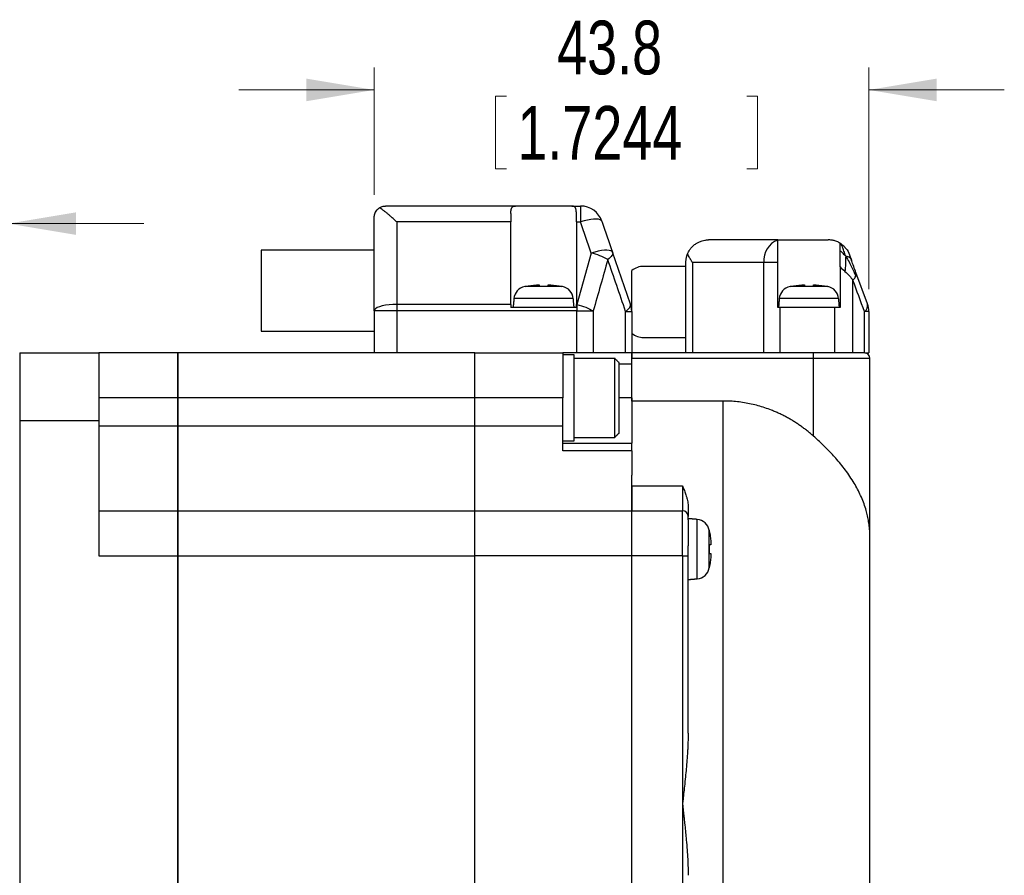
# Model space of a CAD drawing. Header units: millimetres. Extents: x 11 to 421, y 5 to 275.
# Tile 20 of 26: x 201 to 244, y 149 to 187. Entities that reach past the tile are written whole.
import ezdxf

# ---------------------------------------------------------------- set-up
doc = ezdxf.new("R2010")
doc.units = ezdxf.units.MM
doc.styles.add('SLDTEXTSTYLE0', font='TXT', dxfattribs={"width": 0.75})
doc.dimstyles.new('SLDDIMSTYLE0', dxfattribs={"dimtxt": 2.38125, "dimasz": 3, "dimexe": 0, "dimexo": 0.0625, "dimgap": 0.595313, "dimtad": 0, "dimdec": 1, "dimlfac": 2, "dimrnd": 1e-09, "dimzin": 12, "dimdsep": 46, "dimtxsty": 'SLDTEXTSTYLE0', "dimsah": 1, "dimcen": 0.09, "dimadec": 0, "dimazin": 0, "dimtfac": 1, "dimtdec": 1, "dimtofl": 0, "dimtmove": 0, "dimatfit": 3, "dimfxl": 1, "dimtolj": 1, "dimtzin": 12, "dimarcsym": 0})
doc.dimstyles.new('SLDDIMSTYLE1', dxfattribs={"dimtxt": 2.38125, "dimasz": 3, "dimexe": 0, "dimexo": 0.0625, "dimgap": 0.595313, "dimtad": 0, "dimlfac": 2, "dimrnd": 1e-09, "dimzin": 12, "dimdsep": 46, "dimtxsty": 'SLDTEXTSTYLE0', "dimsah": 1, "dimcen": 0.09, "dimadec": 0, "dimazin": 0, "dimtfac": 1, "dimtofl": 0, "dimtmove": 0, "dimatfit": 3, "dimfxl": 1, "dimtolj": 1, "dimtzin": 12, "dimarcsym": 0})

# ---------------------------------------------------------------- blocks, each defined once
blk = doc.blocks.new('*D5')
at = {"color": 7, "linetype": 'Continuous', "lineweight": 0}
for p, q in [((216.546, 179.601), (216.546, 185.245)), ((238.446, 175.424), (238.446, 185.245)), ((216.546, 184.245), (210.546, 184.245)), ((238.446, 184.245), (244.446, 184.245)), ((221.919, 183.961), (221.919, 180.747)), ((221.919, 183.961), (222.402, 183.961)), ((233.522, 183.961), (233.04, 183.961)), ((233.522, 183.961), (233.522, 180.747)), ((221.919, 180.747), (222.402, 180.747)), ((233.522, 180.747), (233.04, 180.747))]:
    blk.add_line(p, q, dxfattribs=at)
for points in [[(216.546, 184.245), (213.546, 184.745), (213.546, 183.745)], [(238.446, 184.245), (241.446, 183.745), (241.446, 184.745)]]:
    blk.add_solid(points, dxfattribs=at)
at = {"color": 7, "linetype": 'Continuous', "lineweight": 0, "char_height": 2.3813, "attachment_point": 1, "style": 'SLDTEXTSTYLE0'}
for s, insert in [('43.8', (224.644, 187.314)), ('1.7244', (222.885, 183.533))]:
    blk.add_mtext(s, dxfattribs=dict(at, insert=insert))
blk = doc.blocks.new('*D6')
at = {"color": 7, "linetype": 'Continuous', "lineweight": 0}
for p, q in [((198.846, 170.701), (198.846, 179.322)), ((200.346, 170.418), (200.346, 179.322)), ((183.165, 178.038), (183.165, 174.824)), ((183.165, 178.038), (183.648, 178.038)), ((194.769, 178.038), (194.286, 178.038)), ((194.769, 178.038), (194.769, 174.824)), ((198.846, 178.322), (197.804, 178.322)), ((200.346, 178.322), (206.346, 178.322)), ((183.165, 174.824), (183.648, 174.824)), ((194.769, 174.824), (194.286, 174.824))]:
    blk.add_line(p, q, dxfattribs=at)
for points in [[(198.846, 178.322), (195.846, 178.822), (195.846, 177.822)], [(200.346, 178.322), (203.346, 177.822), (203.346, 178.822)]]:
    blk.add_solid(points, dxfattribs=at)
at = {"color": 7, "linetype": 'Continuous', "lineweight": 0, "attachment_point": 1, "style": 'SLDTEXTSTYLE0'}
for s, insert, char_height in [('3', (188.088, 181.391), 2.381), ('0.1181', (184.131, 177.61), 2.3813)]:
    blk.add_mtext(s, dxfattribs=dict(at, insert=insert, char_height=char_height))

msp = doc.modelspace()

# ---------------------------------------------------------------- linework, layer by layer
at = {"color": 7, "linetype": 'Continuous', "lineweight": 30}
for p, q in [((222.7991, 179.1013), (217.0461, 179.1013)), ((225.293, 179.1013), (225.6828, 179.1013)), ((217.5461, 178.3935), (217.5461, 174.7441)), ((222.5961, 178.3935), (217.5461, 178.3935)), ((222.5961, 174.7441), (222.5961, 178.3935)), ((225.4961, 178.3935), (225.6828, 178.3935)), ((225.4961, 178.3935), (225.4961, 174.7441)), ((234.4211, 177.6013), (231.3461, 177.6013)), ((226.1567, 177.0176), (225.5105, 174.7441)), ((227.8915, 174.7595), (227.1022, 177.0511)), ((230.3461, 172.6013), (230.3461, 176.6013)), ((233.8032, 176.6013), (230.6389, 176.6013)), ((230.6389, 176.6013), (230.6389, 172.6013)), ((234.4211, 176.6013), (233.8032, 176.6013)), ((233.8032, 172.6013), (233.8032, 176.6013)), ((234.4211, 174.6013), (234.4211, 176.6013)), ((227.9461, 174.4339), (227.9461, 176.2419)), ((237.1711, 176.4033), (237.1711, 174.6013)), ((238.3849, 174.768), (237.8757, 176.1568)), ((237.7456, 172.6013), (237.7456, 175.8125)), ((224.8829, 175.537), (223.2092, 175.537)), ((236.6329, 175.537), (234.9592, 175.537)), ((225.361, 175.0014), (222.7311, 175.0014)), ((237.111, 175.0014), (234.4811, 175.0014)), ((216.5461, 174.4519), (216.5461, 172.6013)), ((217.5461, 174.4519), (216.5461, 174.4519)), ((217.5461, 174.7441), (217.5461, 174.4519)), ((222.5961, 174.7441), (217.5461, 174.7441)), ((217.5461, 174.4519), (217.5461, 172.6013)), ((225.5105, 174.4519), (217.5461, 174.4519)), ((225.4961, 174.6013), (222.5961, 174.6013)), ((225.4961, 174.7441), (225.5105, 174.7441)), ((225.5105, 174.7441), (225.5105, 174.4519)), ((225.5105, 174.4519), (226.2427, 174.4519)), ((225.5105, 172.6013), (225.5105, 174.4519)), ((226.2427, 174.4519), (226.2427, 172.6013)), ((227.6782, 172.6013), (227.6782, 174.4339)), ((227.6782, 174.4339), (227.9461, 174.4339)), ((227.9461, 174.4339), (227.9461, 172.6013)), ((234.5103, 174.6013), (234.5103, 172.6013)), ((236.9368, 174.6013), (234.5103, 174.6013)), ((236.9368, 172.6013), (236.9368, 174.6013)), ((238.2548, 172.6013), (238.2548, 174.4237)), ((238.4461, 174.4237), (238.4461, 172.6013)), ((200.8461, 172.6013), (204.3461, 172.6013)), ((200.8461, 172.6013), (200.8461, 169.6031)), ((207.8461, 172.6013), (204.3461, 172.6013)), ((220.9961, 172.6013), (207.8461, 172.6013)), ((207.8461, 170.6013), (207.8461, 172.6013)), ((207.8461, 172.6013), (207.8461, 170.6013)), ((220.9961, 170.6013), (220.9961, 172.6013)), ((220.9961, 172.6013), (224.8961, 172.6013)), ((220.9961, 170.6013), (220.9961, 172.6013)), ((227.9461, 172.6013), (224.8961, 172.6013)), ((227.1961, 168.8513), (227.1961, 172.3513)), ((235.9961, 172.6013), (227.9461, 172.6013)), ((235.9961, 172.3513), (227.9461, 172.3513)), ((227.9461, 170.4618), (227.9461, 172.3513)), ((235.9961, 172.3513), (235.9961, 172.6013)), ((235.9961, 168.9057), (235.9961, 172.3513)), ((238.4961, 172.3513), (235.9961, 172.3513)), ((238.4961, 164.4334), (238.4961, 172.3513)), ((227.9461, 172.1013), (227.3961, 172.1013)), ((227.9461, 170.6013), (227.9461, 172.1013)), ((207.8461, 170.6013), (204.3461, 170.6013)), ((220.9961, 170.6013), (207.8461, 170.6013)), ((207.8461, 169.3513), (207.8461, 170.6013)), ((207.8461, 170.6013), (207.8461, 169.3513)), ((220.9961, 169.3513), (220.9961, 170.6013)), ((224.8961, 170.6013), (220.9961, 170.6013)), ((220.9961, 169.3513), (220.9961, 170.6013)), ((224.8961, 169.3513), (224.8961, 170.6013)), ((227.9461, 170.6013), (227.3961, 170.6013)), ((227.9461, 170.4618), (227.9461, 170.4593)), ((231.9961, 170.4618), (227.9461, 170.4618)), ((231.9961, 132.6013), (231.9961, 170.4618)), ((200.8461, 169.6031), (200.8461, 135.5994)), ((200.8461, 169.6031), (204.3461, 169.6031)), ((204.3461, 169.6031), (204.3461, 163.6013)), ((207.8461, 169.3513), (204.3461, 169.3513)), ((220.9961, 169.3513), (207.8461, 169.3513)), ((207.8461, 165.6013), (207.8461, 169.3513)), ((207.8461, 169.3513), (207.8461, 165.6013)), ((220.9961, 165.6013), (220.9961, 169.3513)), ((224.8961, 169.3513), (220.9961, 169.3513)), ((220.9961, 165.6013), (220.9961, 169.3513)), ((224.8961, 168.6013), (227.9461, 168.6013)), ((227.9461, 168.2483), (224.8961, 168.2483)), ((227.9461, 166.7065), (230.1961, 166.7065)), ((230.1961, 166.7065), (230.1961, 165.6013)), ((204.3461, 165.6013), (207.8461, 165.6013)), ((207.8461, 165.6013), (220.9961, 165.6013)), ((207.8461, 163.6013), (207.8461, 165.6013)), ((207.8461, 165.6013), (207.8461, 163.6013)), ((220.9961, 163.6013), (220.9961, 165.6013)), ((220.9961, 165.6013), (227.9461, 165.6013)), ((220.9961, 163.6013), (220.9961, 165.6013)), ((227.9461, 163.6013), (227.9461, 165.6013)), ((227.9461, 165.6013), (230.1961, 165.6013)), ((227.9461, 163.6013), (227.9461, 165.6013)), ((230.1961, 163.6013), (230.1961, 165.6013)), ((230.8462, 162.5863), (230.8462, 165.2163)), ((231.3818, 163.0644), (231.3818, 164.7381)), ((204.3461, 163.6013), (207.8461, 163.6013)), ((207.8461, 163.6013), (220.9961, 163.6013)), ((207.8461, 141.6013), (207.8461, 163.6013)), ((207.8461, 163.6013), (207.8461, 141.6013)), ((220.9961, 141.6013), (220.9961, 163.6013)), ((227.9461, 163.6013), (220.9961, 163.6013)), ((220.9961, 141.6013), (220.9961, 163.6013)), ((227.9461, 141.6013), (227.9461, 163.6013)), ((230.1961, 163.6013), (227.9461, 163.6013)), ((227.9461, 141.6013), (227.9461, 163.6013)), ((230.1961, 163.6013), (230.1961, 152.6013)), ((230.1961, 163.6013), (230.4461, 163.6013)), ((230.4461, 155.7536), (230.4461, 163.6013)), ((230.1961, 152.6013), (230.1961, 141.6013))]:
    msp.add_line(p, q, dxfattribs=at)
at = {"color": 7, "linetype": 'Continuous', "lineweight": 30, "flags": 128}
for points in [[(226.6283, 178.4269), (226.6009, 178.4654), (226.5488, 178.4941), (226.4736, 178.5122), (226.3771, 178.5194), (226.262, 178.5153), (226.1314, 178.5001), (225.9887, 178.4743), (225.8379, 178.4384), (225.6828, 178.3935)], [(227.1022, 177.0511), (227.0748, 177.0896), (227.0227, 177.1182), (226.9475, 177.1364), (226.851, 177.1436), (226.7359, 177.1395), (226.6053, 177.1243), (226.4626, 177.0984), (226.3118, 177.0626), (226.1567, 177.0176)], [(217.5461, 174.7441), (217.3724, 174.7397), (217.204, 174.7265), (217.0461, 174.705), (216.9033, 174.6757), (216.78, 174.6397), (216.68, 174.598), (216.6064, 174.5518), (216.5612, 174.5026), (216.5461, 174.4519)]]:
    msp.add_lwpolyline(points, dxfattribs=at)
at = {"color": 7, "linetype": 'Continuous', "lineweight": 30}
for centre, radius, start, end in [((225.6828, 178.1013), 1, 19.00598, 90), ((234.734, 176.7099), 0.9371, 109.50667, 186.65821), ((225.4845, 174.27), 2.8287, 60.2328, 76.25294), ((223.3288, 174.9491), 0.6, 101.49274, 175), ((224.0461, 171.4213), 4.2, 101.13204, 101.49274), ((224.0461, 171.4213), 4.2, 78.50726, 78.86679), ((224.7633, 174.9491), 0.6, 5, 78.50726), ((235.0788, 174.9491), 0.6, 101.49274, 175), ((235.7961, 171.4213), 4.2, 101.11817, 101.49274), ((235.7961, 171.4213), 4.2, 78.50726, 78.8821), ((236.5133, 174.9491), 0.6, 5, 78.50726), ((226.9461, 174.4339), 1, 360, 19.00598), ((238.0324, 174.7045), 0.3582, 308.37837, 10.20496), ((237.4461, 174.4237), 1, 360, 20.1363), ((238.2461, 172.3513), 0.25, 0, 90), ((230.1961, 165.3513), 0.25, 0, 90), ((230.7939, 164.6185), 0.6, 11.49274, 85), ((227.2661, 163.9013), 4.2, 11.13247, 11.49274), ((230.7939, 163.184), 0.6, 275, 348.50726), ((227.2661, 163.9013), 4.2, 348.50726, 348.87176)]:
    msp.add_arc(centre, radius, start, end, dxfattribs=at)
for points, knots in [([(216.5461, 178.6013), (216.5466, 178.6184), (216.5474, 178.649), (216.5535, 178.6892), (216.5597, 178.7183), (216.5681, 178.7494), (216.5811, 178.7875), (216.6078, 178.8457), (216.6496, 178.9099), (216.7082, 178.974), (216.7553, 179.0073), (216.7777, 179.0231)], [0, 0, 0, 0, 0.107226, 0.191835, 0.253823, 0.2931872, 0.3927419, 0.5004039, 0.6821415, 0.8486092, 1, 1, 1, 1]), ([(216.7777, 179.0231), (216.7907, 179.0309), (216.8175, 179.047), (216.8702, 179.0706), (216.9461, 179.0951), (217.0091, 179.099), (217.0461, 179.1013)], [0, 0, 0, 0, 0.1546615, 0.3190001, 0.6012029, 1, 1, 1, 1]), ([(217.5461, 178.3935), (217.5266, 178.412), (217.4842, 178.4522), (217.4153, 178.5158), (217.3327, 178.5913), (217.2391, 178.6738), (217.135, 178.7613), (217.0323, 178.844), (216.9354, 178.9171), (216.8506, 178.9772), (216.8012, 179.0083), (216.7777, 179.0231)], [0, 0, 0, 0, 0.0706579, 0.1540253, 0.2501013, 0.3739409, 0.4999863, 0.6407006, 0.7708034, 0.8904874, 1, 1, 1, 1]), ([(222.5961, 178.7738), (222.5962, 178.7904), (222.5965, 178.8232), (222.5992, 178.8674), (222.6035, 178.9071), (222.6096, 178.9421), (222.6174, 178.9728), (222.627, 178.9993), (222.6444, 179.0344), (222.676, 179.0701), (222.729, 179.0968), (222.7757, 179.0998), (222.7991, 179.1013)], [0, 0, 0, 0, 0.0792148, 0.1557604, 0.2296949, 0.3010833, 0.3699974, 0.4365172, 0.5007318, 0.6674607, 0.8332816, 1, 1, 1, 1]), ([(222.5961, 178.7738), (222.5961, 178.7551), (222.5961, 178.718), (222.5961, 178.6582), (222.5961, 178.5961), (222.5961, 178.5311), (222.5961, 178.4637), (222.5961, 178.417), (222.5961, 178.3935)], [0, 0, 0, 0, 0.16815483, 0.33452675, 0.5, 0.66547325, 0.83184517, 1, 1, 1, 1]), ([(225.293, 179.1013), (225.1653, 179.1013), (224.9809, 179.1013), (224.5461, 179.1013), (224.2962, 179.1013), (223.7959, 179.1013), (223.546, 179.1013), (223.1112, 179.1013), (222.9268, 179.1013), (222.7991, 179.1013)], [0, 0, 0, 0, 0.25, 0.25, 0.5, 0.5, 0.75, 0.75, 1, 1, 1, 1]), ([(225.4961, 178.7738), (225.4959, 178.7915), (225.4956, 178.8268), (225.4926, 178.8748), (225.4874, 178.9186), (225.4794, 178.9578), (225.4684, 178.9925), (225.4518, 179.027), (225.4274, 179.0585), (225.3919, 179.0832), (225.3479, 179.0985), (225.3115, 179.1003), (225.293, 179.1013)], [0, 0, 0, 0, 0.0844236, 0.1678429, 0.2507116, 0.3334922, 0.4166491, 0.50064, 0.6212404, 0.7438497, 0.8697175, 1, 1, 1, 1]), ([(225.4961, 178.3935), (225.4961, 178.417), (225.4961, 178.4637), (225.4961, 178.5311), (225.4961, 178.5961), (225.4961, 178.6582), (225.4961, 178.718), (225.4961, 178.7551), (225.4961, 178.7738)], [0, 0, 0, 0, 0.1681548, 0.3345267, 0.5, 0.6654733, 0.8318452, 1, 1, 1, 1]), ([(225.6828, 179.1013), (225.6828, 179.1008), (225.6828, 179.0999), (225.6828, 179.0925), (225.6828, 179.0807), (225.6827, 179.0638), (225.6827, 179.0421), (225.6828, 179.0155), (225.6828, 178.9839), (225.6828, 178.9472), (225.6829, 178.8987), (225.6827, 178.8338), (225.6825, 178.7474), (225.6825, 178.6449), (225.6827, 178.5266), (225.6828, 178.4387), (225.6828, 178.3935)], [0, 0, 0, 0, 0.0538965, 0.108075, 0.1625965, 0.2175207, 0.2729058, 0.3288074, 0.3852783, 0.4423677, 0.5001208, 0.5875548, 0.6811393, 0.7810233, 0.8873012, 1, 1, 1, 1]), ([(230.4222, 176.9839), (230.4315, 177.0052), (230.4504, 177.0483), (230.4846, 177.1107), (230.5237, 177.1719), (230.5683, 177.2313), (230.6182, 177.2884), (230.6735, 177.3427), (230.734, 177.3934), (230.8149, 177.4509), (230.9233, 177.5115), (231.0515, 177.5599), (231.1945, 177.5941), (231.2902, 177.5986), (231.3461, 177.6013)], [0, 0, 0, 0, 0.0568255, 0.1152076, 0.1751829, 0.2367852, 0.3000456, 0.3649929, 0.4316536, 0.5000523, 0.6179577, 0.7500119, 0.8541653, 1, 1, 1, 1]), ([(234.4211, 176.6013), (234.421, 176.6247), (234.421, 176.6715), (234.4209, 176.7414), (234.4209, 176.811), (234.421, 176.8806), (234.4211, 176.9841), (234.4212, 177.1216), (234.4209, 177.2719), (234.4214, 177.4032), (234.4209, 177.4872), (234.4213, 177.5413), (234.4213, 177.5761), (234.4211, 177.5872), (234.4211, 177.5933)], [0, 0, 0, 0, 0.0477353, 0.0952012, 0.1429513, 0.1915018, 0.2413181, 0.36482, 0.5000492, 0.6203311, 0.7587777, 0.8248718, 0.9052284, 1, 1, 1, 1]), ([(234.4211, 177.6013), (234.4211, 177.6009), (234.4211, 177.6002), (234.4211, 177.5956), (234.4211, 177.5933)], [0, 0, 0, 0, 0.5005121, 1, 1, 1, 1]), ([(234.4211, 177.6013), (234.4215, 177.6013), (234.4223, 177.6013), (234.429, 177.6013), (234.4396, 177.6013), (234.4546, 177.6013), (234.4834, 177.6013), (234.5362, 177.6013), (234.627, 177.6013), (234.7405, 177.6013), (234.9192, 177.6013), (235.1882, 177.6013), (235.4969, 177.6013), (235.7522, 177.6013), (235.9449, 177.6013), (236.1348, 177.6013), (236.2977, 177.6013), (236.4334, 177.6013), (236.5447, 177.6013), (236.6132, 177.6013), (236.6476, 177.6013)], [0, 0, 0, 0, 0.0251217, 0.0501185, 0.0750686, 0.1000509, 0.1251439, 0.1876287, 0.2502035, 0.3126883, 0.3752632, 0.5000139, 0.6247647, 0.6872495, 0.7498243, 0.8123091, 0.874884, 0.9165902, 0.9581738, 1, 1, 1, 1]), ([(237.1711, 177.4533), (237.1707, 177.4536), (237.1699, 177.4541), (237.1634, 177.4581), (237.1527, 177.4644), (237.1336, 177.4753), (237.0982, 177.4949), (237.0354, 177.5244), (236.9549, 177.5537), (236.8722, 177.5769), (236.7979, 177.5906), (236.7238, 177.5995), (236.6723, 177.6007), (236.6476, 177.6013)], [0, 0, 0, 0, 0.0592575, 0.120229, 0.1829761, 0.2475553, 0.3564763, 0.5000711, 0.6508936, 0.7500552, 0.8402276, 0.9234829, 1, 1, 1, 1]), ([(237.1711, 177.1215), (237.1711, 177.1357), (237.1711, 177.1645), (237.1711, 177.2039), (237.1711, 177.2411), (237.1711, 177.2759), (237.1711, 177.3083), (237.1711, 177.3383), (237.1711, 177.3723), (237.1711, 177.4065), (237.1711, 177.4336), (237.1711, 177.4501), (237.1711, 177.4523), (237.1711, 177.4533)], [0, 0, 0, 0, 0.0653808, 0.132307, 0.2010864, 0.2720029, 0.3453152, 0.4212579, 0.5000417, 0.6367544, 0.7710622, 0.888113, 1, 1, 1, 1]), ([(211.5461, 177.1513), (211.5461, 177.1513), (211.5461, 177.1044), (211.5461, 176.9241), (211.5461, 176.7907), (211.5461, 176.4574), (211.5461, 176.2578), (211.5461, 175.8224), (211.5461, 175.5869), (211.5461, 175.3513)], [0, 0, 0, 0, 0.25, 0.25, 0.5, 0.5, 0.75, 0.75, 1, 1, 1, 1]), ([(227.1022, 177.0511), (227.1167, 177.0091), (227.1052, 176.9582), (227.0321, 176.8467), (226.9706, 176.7861), (226.8889, 176.7254)], [0, 0, 0, 0, 0.5, 0.5, 1, 1, 1, 1]), ([(237.1711, 176.4033), (237.1711, 176.4243), (237.1711, 176.4659), (237.1711, 176.5277), (237.1711, 176.5883), (237.1711, 176.663), (237.1711, 176.752), (237.1711, 176.8673), (237.1711, 176.9945), (237.1711, 177.0781), (237.1711, 177.1215)], [0, 0, 0, 0, 0.0769016, 0.1527462, 0.2279398, 0.3028989, 0.4359867, 0.575746, 0.7794191, 1, 1, 1, 1]), ([(237.2202, 177.4211), (237.2218, 177.42), (237.2241, 177.4185), (237.2339, 177.3997), (237.2368, 177.3942)], [0, 0, 0, 0, 0.7093228, 1, 1, 1, 1]), ([(237.4278, 177.2268), (237.3979, 177.2614), (237.3359, 177.3333), (237.2755, 177.3667), (237.2441, 177.384)], [0, 0, 0, 0, 0.4816932, 1, 1, 1, 1]), ([(237.4162, 177.2341), (237.4242, 177.2266), (237.5066, 177.1502), (237.5486, 177.0426), (237.5865, 176.9455)], [0, 0, 0, 0, 0.0973698, 1, 1, 1, 1]), ([(230.3461, 176.6013), (230.3465, 176.6252), (230.3475, 176.6714), (230.3548, 176.7377), (230.3651, 176.7982), (230.3777, 176.8529), (230.3919, 176.9017), (230.4065, 176.9448), (230.4172, 176.9715), (230.4222, 176.9839)], [0, 0, 0, 0, 0.1853653, 0.3565574, 0.5135776, 0.6564281, 0.7851121, 0.8996339, 1, 1, 1, 1]), ([(230.6389, 176.6013), (230.6234, 176.6236), (230.5948, 176.6648), (230.5589, 176.7213), (230.5313, 176.7671), (230.4981, 176.8254), (230.4601, 176.8969), (230.4345, 176.9557), (230.4222, 176.9839)], [0, 0, 0, 0, 0.1730837, 0.3189636, 0.4376381, 0.5291066, 0.773293, 1, 1, 1, 1]), ([(237.5865, 176.9455), (237.5866, 176.9451), (237.587, 176.9443), (237.5894, 176.9376), (237.5933, 176.927), (237.5987, 176.9121), (237.6057, 176.893), (237.6168, 176.8629), (237.6333, 176.8177), (237.6571, 176.7531), (237.6756, 176.7025), (237.685, 176.6768)], [0, 0, 0, 0, 0.0818929, 0.1632222, 0.2447419, 0.3272008, 0.4113225, 0.4977888, 0.6622944, 0.828428, 1, 1, 1, 1]), ([(211.5461, 175.3513), (211.5461, 175.1156), (211.5461, 174.8801), (211.5461, 174.4447), (211.5461, 174.2451), (211.5461, 173.9119), (211.5461, 173.7784), (211.5461, 173.5981), (211.5461, 173.5513), (211.5461, 173.5513)], [0, 0, 0, 0, 0.25, 0.25, 0.5, 0.5, 0.75, 0.75, 1, 1, 1, 1]), ([(223.2361, 175.5378), (223.2767, 175.5454), (223.358, 175.5607), (223.4806, 175.579), (223.6037, 175.5939), (223.7272, 175.6054), (223.8097, 175.6099), (223.8511, 175.6122)], [0, 0, 0, 0, 0.2001812, 0.4000975, 0.599923, 0.7998324, 1, 1, 1, 1]), ([(223.8511, 175.6122), (223.8511, 175.6099), (223.8511, 175.6054), (223.8511, 175.5939), (223.8511, 175.579), (223.8511, 175.5607), (223.8511, 175.5454), (223.8511, 175.5378)], [0, 0, 0, 0, 0.20017728, 0.40009154, 0.59991709, 0.79982847, 1, 1, 1, 1]), ([(224.0461, 175.5424), (224.0136, 175.5422), (223.9486, 175.5418), (223.8836, 175.5391), (223.8511, 175.5378)], [0, 0, 0, 0, 0.4987128, 1, 1, 1, 1]), ([(224.2411, 175.5378), (224.2085, 175.5391), (224.1435, 175.5418), (224.0785, 175.5422), (224.0461, 175.5424)], [0, 0, 0, 0, 0.50128718, 1, 1, 1, 1]), ([(224.2411, 175.5378), (224.2411, 175.5454), (224.2411, 175.5607), (224.2411, 175.579), (224.2411, 175.5939), (224.2411, 175.6054), (224.2411, 175.6099), (224.2411, 175.6122)], [0, 0, 0, 0, 0.2001715, 0.4000829, 0.5999085, 0.7998227, 1, 1, 1, 1]), ([(224.2411, 175.6122), (224.2824, 175.6099), (224.3649, 175.6054), (224.4884, 175.5939), (224.6115, 175.579), (224.7341, 175.5607), (224.8154, 175.5454), (224.8561, 175.5378)], [0, 0, 0, 0, 0.2001676, 0.400077, 0.5999025, 0.7998188, 1, 1, 1, 1]), ([(234.9861, 175.5378), (235.0267, 175.5454), (235.108, 175.5607), (235.2306, 175.579), (235.3537, 175.5939), (235.4772, 175.6054), (235.5597, 175.6099), (235.6011, 175.6122)], [0, 0, 0, 0, 0.20017153, 0.40008291, 0.59990846, 0.79982272, 1, 1, 1, 1]), ([(234.9861, 175.5378), (234.9861, 175.5391), (234.9861, 175.5418), (234.9861, 175.5422), (234.9861, 175.5424)], [0, 0, 0, 0, 0.5012872, 1, 1, 1, 1]), ([(235.6011, 175.6122), (235.6011, 175.6099), (235.6011, 175.6054), (235.6011, 175.5939), (235.6011, 175.579), (235.6011, 175.5607), (235.6011, 175.5454), (235.6011, 175.5378)], [0, 0, 0, 0, 0.2001676, 0.400077, 0.5999025, 0.7998188, 1, 1, 1, 1]), ([(235.9911, 175.5378), (235.9585, 175.5391), (235.8935, 175.5418), (235.7961, 175.5427), (235.6986, 175.5418), (235.6336, 175.5391), (235.6011, 175.5378)], [0, 0, 0, 0, 0.2506599, 0.5000036, 0.7493186, 1, 1, 1, 1]), ([(235.9911, 175.5378), (235.9911, 175.5454), (235.9911, 175.5607), (235.9911, 175.579), (235.9911, 175.5939), (235.9911, 175.6054), (235.9911, 175.6099), (235.9911, 175.6122)], [0, 0, 0, 0, 0.2001702, 0.400081, 0.5999065, 0.7998214, 1, 1, 1, 1]), ([(235.9911, 175.6122), (236.0324, 175.6099), (236.1149, 175.6054), (236.2384, 175.5939), (236.3615, 175.579), (236.4841, 175.5607), (236.5654, 175.5454), (236.6061, 175.5378)], [0, 0, 0, 0, 0.2001802, 0.4000959, 0.5999214, 0.7998314, 1, 1, 1, 1]), ([(236.6061, 175.5424), (236.606, 175.5422), (236.606, 175.5418), (236.606, 175.5391), (236.6061, 175.5378)], [0, 0, 0, 0, 0.4986872, 1, 1, 1, 1]), ([(222.5961, 174.7441), (222.5961, 174.7206), (222.5961, 174.6736), (222.5961, 174.6254), (222.5961, 174.6013)], [0, 0, 0, 0, 0.500048, 1, 1, 1, 1]), ([(225.4961, 174.6013), (225.4961, 174.6254), (225.4961, 174.6736), (225.4961, 174.7206), (225.4961, 174.7441)], [0, 0, 0, 0, 0.499952, 1, 1, 1, 1]), ([(225.5105, 174.7441), (225.6491, 174.7081), (225.7875, 174.6629), (226.0393, 174.5624), (226.1525, 174.5072), (226.2427, 174.4519)], [0, 0, 0, 0, 0.5, 0.5, 1, 1, 1, 1]), ([(227.6782, 174.4339), (227.7599, 174.4945), (227.8214, 174.5551), (227.8945, 174.6667), (227.906, 174.7176), (227.8915, 174.7595)], [0, 0, 0, 0, 0.5, 0.5, 1, 1, 1, 1]), ([(204.3461, 172.6013), (204.3461, 172.5244), (204.3461, 172.3708), (204.3461, 172.1359), (204.3461, 171.8979), (204.3461, 171.6564), (204.3461, 171.4116), (204.3461, 171.1635), (204.3461, 170.9119), (204.3461, 170.657), (204.3461, 170.3987), (204.3461, 170.137), (204.3461, 169.8721), (204.3461, 169.6928), (204.3461, 169.6031)], [0, 0, 0, 0, 0.0834722, 0.1668687, 0.2502046, 0.333495, 0.4167551, 0.5, 0.5832449, 0.666505, 0.7497954, 0.8331313, 0.9165278, 1, 1, 1, 1]), ([(224.8961, 172.6013), (224.8961, 172.6008), (224.8961, 172.5999), (224.8961, 172.5925), (224.8961, 172.5806), (224.8961, 172.5639), (224.8961, 172.5425), (224.8961, 172.5163), (224.8961, 172.4853), (224.8961, 172.4146), (224.8961, 172.2755), (224.8961, 172.0244), (224.8961, 171.7201), (224.8961, 171.4291), (224.8961, 171.1827), (224.8961, 170.9923), (224.8961, 170.7981), (224.8961, 170.6671), (224.8961, 170.6013)], [0, 0, 0, 0, 0.0315514, 0.0628726, 0.0940384, 0.125125, 0.1562087, 0.1873662, 0.2186735, 0.2502056, 0.3750766, 0.5000366, 0.6249076, 0.7498675, 0.8126562, 0.8748673, 0.9371119, 1, 1, 1, 1]), ([(225.3961, 170.6013), (225.3961, 170.85), (225.3961, 171.0986), (225.3961, 171.5581), (225.3961, 171.7689), (225.3961, 172.1206), (225.3961, 172.2615), (225.3961, 172.4518), (225.3961, 172.5013), (225.3961, 172.5013)], [0, 0, 0, 0, 0.25, 0.25, 0.5, 0.5, 0.75, 0.75, 1, 1, 1, 1]), ([(227.9461, 172.1013), (227.9461, 172.1177), (227.9461, 172.1505), (227.9461, 172.199), (227.9461, 172.2466), (227.9461, 172.3082), (227.9461, 172.3809), (227.9461, 172.4569), (227.9461, 172.5199), (227.9461, 172.5658), (227.9461, 172.5958), (227.9461, 172.5994), (227.9461, 172.6013)], [0, 0, 0, 0, 0.0629241, 0.1251981, 0.1874272, 0.2502182, 0.3750046, 0.5001466, 0.624933, 0.7500751, 0.8747704, 1, 1, 1, 1]), ([(227.9461, 172.6013), (227.9461, 172.6013), (227.9461, 172.5743), (227.9461, 172.4818), (227.9461, 172.4167), (227.9461, 172.3513)], [0, 0, 0, 0, 0.5, 0.5, 1, 1, 1, 1]), ([(238.2461, 172.6013), (238.2461, 172.6013), (238.1875, 172.6013), (237.9621, 172.6013), (237.7953, 172.6013), (237.3788, 172.6013), (237.1292, 172.6013), (236.585, 172.6013), (236.2906, 172.6013), (235.9961, 172.6013)], [0, 0, 0, 0, 0.25, 0.25, 0.5, 0.5, 0.75, 0.75, 1, 1, 1, 1]), ([(238.2676, 172.6013), (238.3175, 172.6013), (238.4222, 172.6013), (238.4378, 172.6013), (238.4461, 172.6013)], [0, 0, 0, 0, 0.47652001, 1, 1, 1, 1]), ([(227.3961, 169.0513), (227.3961, 169.0513), (227.3961, 169.0916), (227.3961, 169.2469), (227.3961, 169.3618), (227.3961, 169.6487), (227.3961, 169.8206), (227.3961, 170.1955), (227.3961, 170.3984), (227.3961, 170.8042), (227.3961, 171.007), (227.3961, 171.3819), (227.3961, 171.5538), (227.3961, 171.8407), (227.3961, 171.9556), (227.3961, 172.1109), (227.3961, 172.1513), (227.3961, 172.1513)], [0, 0, 0, 0, 0.125, 0.125, 0.25, 0.25, 0.375, 0.375, 0.5, 0.5, 0.625, 0.625, 0.75, 0.75, 0.875, 0.875, 1, 1, 1, 1]), ([(225.3961, 168.7013), (225.3961, 168.7013), (225.3961, 168.7507), (225.3961, 168.9411), (225.3961, 169.0819), (225.3961, 169.4336), (225.3961, 169.6444), (225.3961, 170.1039), (225.3961, 170.3525), (225.3961, 170.6013)], [0, 0, 0, 0, 0.25, 0.25, 0.5, 0.5, 0.75, 0.75, 1, 1, 1, 1]), ([(235.9961, 168.9057), (235.9506, 168.9455), (235.8597, 169.0253), (235.719, 169.1402), (235.5752, 169.2514), (235.4279, 169.3585), (235.2774, 169.4614), (235.1238, 169.5601), (234.967, 169.6543), (234.8072, 169.744), (234.6444, 169.829), (234.4788, 169.9092), (234.3105, 169.9845), (234.1002, 170.0709), (233.8462, 170.1631), (233.5468, 170.2543), (233.2429, 170.3294), (232.9352, 170.3884), (232.6243, 170.4304), (232.3109, 170.4569), (232.1011, 170.4602), (231.9961, 170.4618)], [0, 0, 0, 0, 0.0413228, 0.0826921, 0.124112, 0.1655871, 0.2071222, 0.2487225, 0.2903935, 0.3321409, 0.3739708, 0.4158897, 0.4579039, 0.5000206, 0.5712884, 0.6425438, 0.7138242, 0.785169, 0.8566187, 0.928215, 1, 1, 1, 1]), ([(238.4961, 164.4334), (238.4956, 164.4813), (238.4946, 164.5761), (238.4871, 164.7166), (238.4756, 164.8537), (238.4598, 164.9874), (238.4403, 165.1177), (238.4173, 165.2445), (238.3912, 165.3679), (238.3623, 165.4878), (238.2868, 165.7667), (238.1338, 166.1922), (237.8418, 166.7692), (237.4783, 167.3257), (237.1248, 167.7678), (236.8363, 168.0891), (236.6308, 168.3046), (236.4217, 168.5121), (236.2105, 168.7124), (236.0671, 168.8416), (235.9961, 168.9057)], [0, 0, 0, 0, 0.0305248, 0.0603568, 0.089495, 0.1179387, 0.1456871, 0.1727398, 0.1990964, 0.2247567, 0.2497207, 0.378325, 0.4994152, 0.6277052, 0.7496791, 0.801854, 0.8528787, 0.9028436, 0.9518482, 1, 1, 1, 1]), ([(227.9461, 168.2483), (227.9461, 168.3496), (227.9461, 168.4405), (227.9461, 168.5664), (227.9461, 168.6013), (227.9461, 168.6013)], [0, 0, 0, 0, 0.5, 0.5, 1, 1, 1, 1]), ([(227.9461, 168.2483), (227.9461, 168.2057), (227.9461, 168.1208), (227.9461, 167.9955), (227.9461, 167.8722), (227.9461, 167.751), (227.9461, 167.632), (227.9461, 167.515), (227.9461, 167.4002), (227.9461, 167.2873), (227.9461, 167.2141), (227.9461, 167.1774)], [0, 0, 0, 0, 0.1117691, 0.2230457, 0.3339691, 0.44468, 0.55532, 0.6660309, 0.7769543, 0.8882309, 1, 1, 1, 1]), ([(227.9461, 165.6013), (227.9461, 165.6017), (227.9461, 165.6025), (227.9461, 165.6092), (227.9461, 165.62), (227.9461, 165.6351), (227.9461, 165.6546), (227.9461, 165.6783), (227.9461, 165.7296), (227.9461, 165.8294), (227.9461, 166.0107), (227.9461, 166.2387), (227.9461, 166.4661), (227.9461, 166.6675), (227.9461, 166.8283), (227.9461, 166.9975), (227.9461, 167.1174), (227.9461, 167.1774)], [0, 0, 0, 0, 0.0358378, 0.07156897, 0.10723474, 0.14287657, 0.178536, 0.21425452, 0.25007341, 0.37500402, 0.50001207, 0.62494269, 0.74995074, 0.81253083, 0.87491735, 0.93733297, 1, 1, 1, 1]), ([(227.9461, 166.7065), (227.9461, 166.786), (227.9461, 166.945), (227.9461, 167.1), (227.9461, 167.1774)], [0, 0, 0, 0, 0.5000027, 1, 1, 1, 1]), ([(227.9461, 166.7065), (227.9461, 166.3574), (227.9461, 166.0776), (227.9461, 165.6995), (227.9461, 165.6013), (227.9461, 165.6013)], [0, 0, 0, 0, 0.5, 0.5, 1, 1, 1, 1]), ([(230.1961, 166.7065), (230.2169, 166.6536), (230.2515, 166.566), (230.2973, 166.4452), (230.3316, 166.3466), (230.3663, 166.2389), (230.3989, 166.122), (230.4255, 165.9971), (230.4426, 165.8819), (230.4449, 165.8078), (230.4461, 165.7727)], [0, 0, 0, 0, 0.1774916, 0.2939454, 0.3999181, 0.5000413, 0.6428107, 0.7735048, 0.8924315, 1, 1, 1, 1]), ([(230.4461, 165.7727), (230.4461, 165.7533), (230.4461, 165.7146), (230.4461, 165.6615), (230.4461, 165.6124), (230.4461, 165.5674), (230.4461, 165.5266), (230.4461, 165.4899), (230.4461, 165.4492), (230.4461, 165.4091), (230.4461, 165.3759), (230.4461, 165.3551), (230.4461, 165.3525), (230.4461, 165.3513)], [0, 0, 0, 0, 0.07164591, 0.14309006, 0.21441044, 0.28568544, 0.35699362, 0.4284134, 0.50002285, 0.62514371, 0.74989963, 0.8747116, 1, 1, 1, 1]), ([(230.4461, 165.205), (230.4461, 165.135), (230.4461, 164.9847), (230.4461, 164.575), (230.4461, 164.3163), (230.4461, 164.0481)], [0, 0, 0, 0, 0.5, 0.5, 1, 1, 1, 1]), ([(231.3826, 164.7113), (231.3902, 164.6706), (231.4055, 164.5893), (231.4238, 164.4667), (231.4387, 164.3436), (231.4502, 164.2201), (231.4547, 164.1376), (231.457, 164.0963)], [0, 0, 0, 0, 0.2001812, 0.4000975, 0.599923, 0.7998324, 1, 1, 1, 1]), ([(238.4961, 139.1013), (238.4961, 139.1013), (238.4961, 139.3483), (238.4961, 140.3102), (238.4961, 141.0248), (238.4961, 142.8448), (238.4961, 143.9498), (238.4961, 146.4317), (238.4961, 147.808), (238.4961, 150.684), (238.4961, 152.1831), (238.4961, 155.143), (238.4961, 156.6033), (238.4961, 159.328), (238.4961, 160.5919), (238.4961, 162.7874), (238.4961, 163.7186), (238.4961, 164.4334)], [0, 0, 0, 0, 0.125, 0.125, 0.25, 0.25, 0.375, 0.375, 0.5, 0.5, 0.625, 0.625, 0.75, 0.75, 0.875, 0.875, 1, 1, 1, 1]), ([(231.457, 164.0963), (231.4547, 164.0963), (231.4502, 164.0963), (231.4387, 164.0963), (231.4238, 164.0963), (231.4055, 164.0963), (231.3902, 164.0963), (231.3826, 164.0963)], [0, 0, 0, 0, 0.2001773, 0.4000915, 0.5999171, 0.7998285, 1, 1, 1, 1]), ([(231.3872, 163.9013), (231.387, 163.9337), (231.3866, 163.9987), (231.3839, 164.0637), (231.3826, 164.0963)], [0, 0, 0, 0, 0.4987128, 1, 1, 1, 1]), ([(231.3826, 163.7063), (231.3839, 163.7388), (231.3866, 163.8038), (231.387, 163.8688), (231.3872, 163.9013)], [0, 0, 0, 0, 0.5012872, 1, 1, 1, 1]), ([(231.3826, 163.7063), (231.3902, 163.7063), (231.4055, 163.7063), (231.4238, 163.7063), (231.4387, 163.7063), (231.4502, 163.7063), (231.4547, 163.7063), (231.457, 163.7063)], [0, 0, 0, 0, 0.20017153, 0.40008291, 0.59990846, 0.79982272, 1, 1, 1, 1]), ([(231.457, 163.7063), (231.4547, 163.6649), (231.4502, 163.5824), (231.4387, 163.4589), (231.4238, 163.3359), (231.4055, 163.2132), (231.3902, 163.1319), (231.3826, 163.0913)], [0, 0, 0, 0, 0.2001676, 0.400077, 0.5999025, 0.7998188, 1, 1, 1, 1]), ([(230.4461, 155.7536), (230.4457, 155.6914), (230.445, 155.5628), (230.4394, 155.3633), (230.4308, 155.1512), (230.4186, 154.9263), (230.4029, 154.6887), (230.3838, 154.4384), (230.3586, 154.144), (230.3251, 153.7934), (230.2894, 153.448), (230.2528, 153.1125), (230.2232, 152.8494), (230.2034, 152.6686), (230.1961, 152.6013)], [0, 0, 0, 0, 0.0594949, 0.1229458, 0.190368, 0.2617744, 0.3371758, 0.4165815, 0.4999992, 0.6171361, 0.7499988, 0.8282152, 0.9360609, 1, 1, 1, 1]), ([(230.1961, 152.6013), (230.2073, 152.5003), (230.2281, 152.314), (230.2564, 152.0579), (230.2792, 151.8485), (230.3043, 151.6131), (230.3316, 151.343), (230.3661, 150.9766), (230.3988, 150.5838), (230.4254, 150.1708), (230.4425, 149.7966), (230.4449, 149.5606), (230.4461, 149.4489)], [0, 0, 0, 0, 0.0958984, 0.1770229, 0.2433735, 0.2949504, 0.4007767, 0.5000091, 0.6433525, 0.774429, 0.8932889, 1, 1, 1, 1])]:
    msp.add_open_spline(points, degree=3, knots=knots, dxfattribs=at)
for points, degree in [([(216.5461, 174.4519), (216.5461, 175.835), (216.5461, 177.2181), (216.5461, 178.6013)], 3), ([(226.1567, 177.0176), (225.9988, 177.4763), (225.8408, 177.9349), (225.6828, 178.3935)], 3), ([(226.6283, 178.4269), (226.7863, 177.9683), (226.9443, 177.5097), (227.1022, 177.0511)], 3), ([(237.2202, 177.4211), (237.2042, 177.4323), (237.1878, 177.4431), (237.1711, 177.4533)], 3), ([(216.5486, 177.1513), (211.5436, 177.1513)], 1), ([(237.1711, 177.1215), (237.2149, 177.0864), (237.3009, 177.0089), (237.3831, 176.9218), (237.4239, 176.8772)], 3), ([(237.4239, 176.8772), (237.3959, 176.9606), (237.3434, 177.1184), (237.2822, 177.2946), (237.2409, 177.3958), (237.2257, 177.4174), (237.2202, 177.4211)], 3), ([(237.2202, 177.4211), (237.2925, 177.3521)], 1), ([(237.249, 177.3836), (237.2355, 177.3977)], 1), ([(237.3762, 177.2862), (237.3748, 177.2835)], 1), ([(226.8889, 176.7254), (226.6735, 175.9676), (226.4581, 175.2097), (226.2427, 174.4519)], 3), ([(227.6782, 174.4339), (227.4151, 175.1977), (227.152, 175.9616), (226.8889, 176.7254)], 3), ([(237.4239, 176.8772), (237.4129, 176.7828), (237.4106, 176.5478), (237.405, 176.296), (237.3906, 176.2069)], 3), ([(237.4239, 176.8772), (237.4556, 176.8775), (237.5209, 176.8699), (237.6032, 176.8232), (237.6587, 176.7481), (237.678, 176.696), (237.685, 176.6768)], 3), ([(237.4239, 176.8772), (237.4734, 176.7933), (237.5718, 176.6217), (237.7019, 176.3693), (237.8043, 176.1451), (237.8507, 176.035), (237.8685, 175.996)], 3), ([(237.8757, 176.1568), (237.8143, 176.3243), (237.742, 176.5215), (237.685, 176.6768)], 3), ([(228.4688, 176.4263), (228.2875, 176.4263), (228.1062, 176.3624), (227.9461, 176.2419)], 3), ([(230.3461, 176.4263), (228.4688, 176.4263)], 1), ([(237.1711, 176.4033), (237.2471, 176.3378), (237.3209, 176.2724), (237.3906, 176.2069)], 3), ([(237.3906, 176.2069), (237.5305, 176.0754), (237.6532, 175.944), (237.7456, 175.8125)], 3), ([(237.8685, 175.996), (237.8906, 176.0546), (237.8931, 176.1093), (237.8757, 176.1568)], 3), ([(237.7456, 175.8125), (237.8045, 175.875), (237.8463, 175.9374), (237.8685, 175.996)], 3), ([(238.2548, 174.4237), (238.085, 174.8866), (237.9153, 175.3496), (237.7456, 175.8125)], 3), ([(222.7311, 175.0014), (222.6961, 174.6013)], 1), ([(225.3961, 174.6013), (225.361, 175.0014)], 1), ([(234.4811, 175.0014), (234.4458, 174.5988)], 1), ([(237.1463, 174.5988), (237.111, 175.0014)], 1), ([(234.5103, 174.6013), (234.4805, 174.6013), (234.4507, 174.6013), (234.4211, 174.6013)], 3), ([(237.1711, 174.6013), (237.0944, 174.6013), (237.0156, 174.6013), (236.9368, 174.6013)], 3), ([(238.4461, 174.4237), (238.4461, 174.4237), (238.3781, 174.4237), (238.2548, 174.4237)], 3), ([(211.5436, 173.5513), (216.5461, 173.5513)], 1), ([(227.9461, 173.4606), (228.1062, 173.3402), (228.2875, 173.2763), (228.4688, 173.2763)], 3), ([(228.4688, 173.2763), (230.3461, 173.2763)], 1), ([(225.3986, 172.5013), (224.8936, 172.5013)], 1), ([(227.1961, 172.3513), (225.3936, 172.3513)], 1), ([(227.3986, 172.1488), (227.1961, 172.3513)], 1), ([(227.9461, 170.6013), (227.9461, 170.5776), (227.9461, 170.5302), (227.9461, 170.4829), (227.9461, 170.4593)], 3), ([(227.9461, 170.4593), (227.9461, 169.9296), (227.9461, 169.3071), (227.9461, 168.6013)], 3), ([(224.8961, 168.2483), (224.8961, 168.605), (224.8961, 168.9781), (224.8961, 169.3513)], 3), ([(225.3936, 168.8513), (227.1961, 168.8513)], 1), ([(227.1961, 168.8513), (227.3986, 169.0538)], 1), ([(224.8936, 168.7013), (225.3986, 168.7013)], 1), ([(230.8462, 165.2163), (230.4436, 165.2515)], 1), ([(230.4461, 165.205), (230.4461, 165.3011), (230.4461, 165.3513), (230.4461, 165.3513)], 3), ([(230.4461, 163.6013), (230.4461, 163.7519), (230.4461, 163.9025), (230.4461, 164.0481)], 3), ([(230.4461, 162.5513), (230.8462, 162.5863)], 1)]:
    msp.add_open_spline(points, degree=degree, dxfattribs=at)

# ---------------------------------------------------------------- dimensions: what is measured, and where the dimension line sits
at = {"color": 7, "linetype": 'Continuous', "lineweight": 0}
for base, p1, p2, dimstyle, picture, middle in [((238.4461, 184.2448), (216.5461, 178.6013), (238.4461, 174.4237), 'SLDDIMSTYLE0', '*D5', (227.7208, 184.2448)), ((200.3461, 178.3216), (198.8461, 169.7014), (200.3461, 169.4183), 'SLDDIMSTYLE1', '*D6', (188.967, 178.3216))]:
    dim = msp.add_linear_dim(base=base, p1=p1, p2=p2, dimstyle=dimstyle, dxfattribs=at)
    dim.commit()
    dim.dimension.update_dxf_attribs({"geometry": picture, "text_midpoint": middle, "dimtype": 160})

doc.saveas('drawing.dxf')
